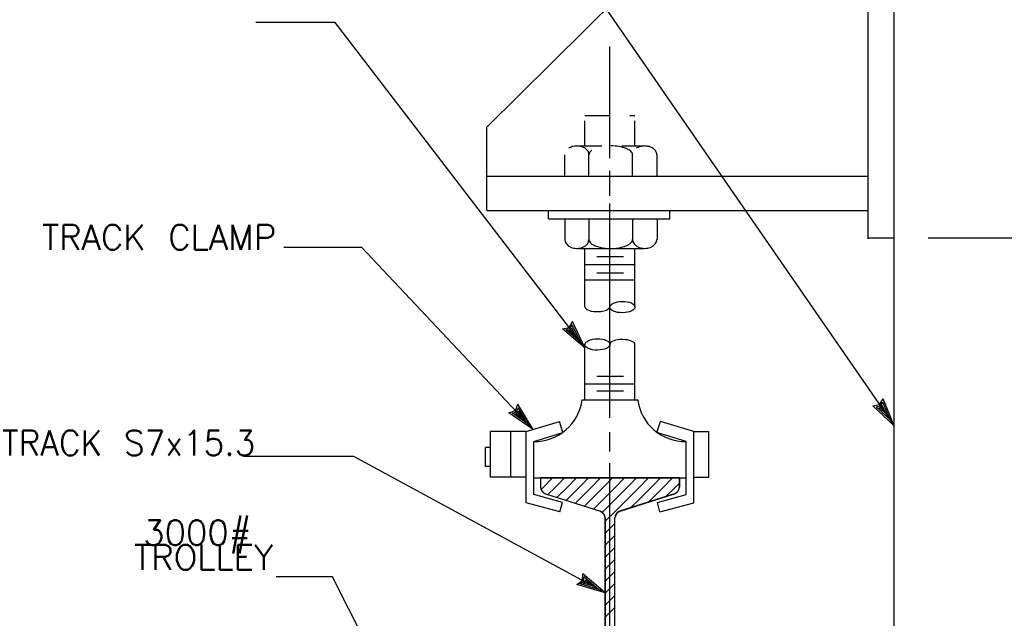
# Model space of a CAD drawing. Extents: x -31.3 to 10.7, y -20.4 to 9.6.
# Tile 23 of 25: x 0.4 to 5.3, y 1.8 to 4.8. Entities that reach past the tile are written whole.
import ezdxf
from ezdxf.enums import TextEntityAlignment as Align

# ---------------------------------------------------------------- set-up
doc = ezdxf.new("R2010")
doc.units = 0
doc.header["$MEASUREMENT"] = 0
doc.linetypes.add('HIDDEN2', pattern=[0.1875, 0.125, -0.0625])
doc.layers.add('01', color=7, linetype='CONTINUOUS')
doc.styles.add('TXT_SHX', font='txt.shx')

msp = doc.modelspace()

# ---------------------------------------------------------------- linework, layer by layer
at = {"layer": '01', "color": 7, "linetype": 'CONTINUOUS'}
for p, q in [((4.7754, -0.0756), (4.7754, 7.2034)), ((2.7384, 4.2464), (4.4234, 5.9234)), ((4.6444, 3.6884), (4.6444, 5.9144)), ((2.7004, 5.7574), (4.7754, 2.7524)), ((1.9784, 4.7714), (1.5824, 4.7714)), ((3.2284, 3.1424), (1.9784, 4.7714)), ((3.3534, 4.0914), (3.3534, 4.6514)), ((2.7384, 3.8304), (2.7384, 4.2464)), ((2.7384, 4.0024), (4.6444, 4.0024)), ((3.3534, 3.9034), (3.3534, 4.0294)), ((3.3534, 2.7924), (3.3534, 3.8644)), ((2.7384, 3.8304), (4.6444, 3.8304)), ((3.0454, 3.7884), (3.0454, 3.8304)), ((3.6524, 3.7884), (3.6524, 3.8304)), ((3.0454, 3.7884), (3.6524, 3.7884)), ((3.1274, 3.7884), (3.1274, 3.6844)), ((3.2484, 3.7884), (3.2484, 3.6844)), ((3.4664, 3.7884), (3.4664, 3.6844)), ((3.5894, 3.7884), (3.5894, 3.6844)), ((4.6444, 3.6934), (4.7754, 3.6934)), ((4.9454, 3.6934), (7.5114, 3.6934)), ((2.1134, 3.6454), (1.7224, 3.6454)), ((2.9694, 2.7344), (2.1134, 3.6454)), ((3.1874, 3.6404), (3.5264, 3.6404)), ((3.2284, 3.6404), (3.4784, 3.6404)), ((3.2284, 3.3474), (3.2284, 3.6404)), ((3.2884, 3.6004), (3.4214, 3.6004)), ((3.4784, 3.3474), (3.4784, 3.6404)), ((3.2284, 3.5604), (3.4784, 3.5604)), ((3.2884, 3.5184), (3.4214, 3.5184)), ((3.2284, 3.4834), (3.4784, 3.4834)), ((3.1494, 3.2454), (3.1654, 3.2754)), ((3.1544, 3.2394), (3.1644, 3.2584)), ((3.2054, 3.1714), (3.1644, 3.2584)), ((3.2284, 3.1424), (3.1654, 3.2754)), ((3.1164, 3.2374), (3.1494, 3.2454)), ((3.2284, 3.1424), (3.1164, 3.2374)), ((3.1324, 3.2344), (3.1544, 3.2394)), ((3.2054, 3.1714), (3.1324, 3.2344)), ((3.1484, 3.2304), (3.1594, 3.2324)), ((3.1844, 3.2004), (3.1484, 3.2304)), ((3.1594, 3.2324), (3.1634, 3.2414)), ((3.1844, 3.2004), (3.1634, 3.2414)), ((3.2284, 2.8834), (3.2284, 3.1594)), ((3.4784, 2.8834), (3.4784, 3.1594)), ((3.2284, 2.9634), (3.4784, 2.9634)), ((3.2884, 3.0014), (3.4214, 3.0014)), ((3.2884, 2.9274), (3.4214, 2.9274)), ((2.8804, 2.8294), (2.8934, 2.8604)), ((2.9694, 2.7344), (2.8934, 2.8604)), ((3.2144, 2.8834), (3.4924, 2.8834)), ((4.6684, 2.8534), (4.7014, 2.8594)), ((4.7014, 2.8594), (4.7194, 2.8884)), ((4.7064, 2.8524), (4.7174, 2.8714)), ((4.7544, 2.7824), (4.7174, 2.8714)), ((4.7754, 2.7524), (4.7194, 2.8884)), ((2.8484, 2.8184), (2.8804, 2.8294)), ((2.9694, 2.7344), (2.8484, 2.8184)), ((2.8654, 2.8164), (2.8854, 2.8234)), ((2.9444, 2.7614), (2.8654, 2.8164)), ((2.8814, 2.8134), (2.8914, 2.8174)), ((2.9194, 2.7874), (2.8814, 2.8134)), ((2.8854, 2.8234), (2.8944, 2.8434)), ((2.8914, 2.8174), (2.8954, 2.8264)), ((2.9444, 2.7614), (2.8944, 2.8434)), ((2.9194, 2.7874), (2.8954, 2.8264)), ((4.7754, 2.7524), (4.6684, 2.8534)), ((4.6844, 2.8484), (4.7064, 2.8524)), ((4.7544, 2.7824), (4.6844, 2.8484)), ((4.7004, 2.8434), (4.7104, 2.8464)), ((4.7344, 2.8124), (4.7004, 2.8434)), ((4.7104, 2.8464), (4.7154, 2.8544)), ((4.7344, 2.8124), (4.7154, 2.8544)), ((2.9344, 2.7234), (3.1014, 2.7744)), ((3.1184, 2.7184), (3.1014, 2.7744)), ((3.5884, 2.7184), (3.6054, 2.7744)), ((3.7724, 2.7234), (3.6054, 2.7744)), ((2.9344, 2.7234), (2.7554, 2.7234)), ((2.7554, 2.4964), (2.7554, 2.7234)), ((2.8584, 2.4964), (2.8584, 2.7234)), ((2.9344, 2.3674), (2.9344, 2.7234)), ((2.9724, 2.6734), (3.1184, 2.7184)), ((3.3534, 2.6244), (3.3534, 2.7214)), ((3.7344, 2.6734), (3.5884, 2.7184)), ((3.7724, 2.3674), (3.7724, 2.7234)), ((3.7724, 2.7234), (3.8484, 2.7234)), ((3.8484, 2.4964), (3.8484, 2.7234)), ((2.9724, 2.4084), (2.9724, 2.6734)), ((3.7344, 2.4084), (3.7344, 2.6734)), ((2.7554, 2.6434), (2.7304, 2.6434)), ((2.7304, 2.5494), (2.7304, 2.6434)), ((2.0724, 2.5994), (1.5224, 2.5994)), ((3.3294, 1.9164), (2.0724, 2.5994)), ((3.3534, 0.1124), (3.3534, 2.5654)), ((2.7554, 2.5494), (2.7304, 2.5494)), ((2.9344, 2.4964), (2.7554, 2.4964)), ((2.9724, 2.4924), (3.7344, 2.4924)), ((3.0064, 2.4924), (3.0064, 2.4464)), ((3.0204, 2.4464), (3.0664, 2.4924)), ((3.0804, 2.4464), (3.1264, 2.4924)), ((3.1404, 2.4464), (3.1864, 2.4924)), ((3.2004, 2.4464), (3.2464, 2.4924)), ((3.2604, 2.4464), (3.3064, 2.4924)), ((3.3204, 2.4464), (3.3664, 2.4924)), ((3.3804, 2.4464), (3.4264, 2.4924)), ((3.4404, 2.4464), (3.4864, 2.4924)), ((3.5004, 2.4464), (3.5464, 2.4924)), ((3.5604, 2.4464), (3.6064, 2.4924)), ((3.6204, 2.4464), (3.6664, 2.4924)), ((3.6804, 2.4464), (3.7004, 2.4664)), ((3.7004, 2.4924), (3.7004, 2.4464)), ((3.7724, 2.4964), (3.8484, 2.4964)), ((3.0104, 2.4354), (3.0204, 2.4464)), ((3.0434, 2.4084), (3.0804, 2.4464)), ((3.0884, 2.3934), (3.1404, 2.4464)), ((3.1404, 2.3864), (3.2004, 2.4464)), ((3.2004, 2.3864), (3.2604, 2.4464)), ((3.2604, 2.3864), (3.3204, 2.4464)), ((3.3204, 2.3864), (3.3804, 2.4464)), ((3.3804, 2.3864), (3.4404, 2.4464)), ((3.4404, 2.3864), (3.5004, 2.4464)), ((3.5004, 2.3864), (3.5604, 2.4464)), ((3.5604, 2.3864), (3.6204, 2.4464)), ((3.6324, 2.3984), (3.6804, 2.4464)), ((3.1034, 2.3224), (2.9344, 2.3674)), ((3.1164, 2.3694), (2.9724, 2.4084)), ((3.0304, 2.4124), (3.3054, 2.3254)), ((3.1034, 2.3224), (3.1164, 2.3694)), ((3.1344, 2.3794), (3.1404, 2.3864)), ((3.1794, 2.3644), (3.2004, 2.3864)), ((3.2254, 2.3504), (3.2604, 2.3864)), ((3.2714, 2.3364), (3.3204, 2.3864)), ((3.3204, 2.3264), (3.3804, 2.3864)), ((3.3804, 2.3264), (3.4404, 2.3864)), ((3.6764, 2.4124), (3.4014, 2.3254)), ((3.4564, 2.3424), (3.5004, 2.3864)), ((3.5444, 2.3704), (3.5604, 2.3864)), ((3.5904, 2.3694), (3.7344, 2.4084)), ((3.6034, 2.3224), (3.5904, 2.3694)), ((3.6034, 2.3224), (3.7724, 2.3674)), ((3.3144, 2.3194), (3.3204, 2.3264)), ((3.3294, 2.2754), (3.3804, 2.3264)), ((3.3294, 0.9204), (3.3294, 2.2924)), ((3.3774, 0.9204), (3.3774, 2.2924)), ((3.3294, 2.2154), (3.3774, 2.2634)), ((3.3294, 2.1554), (3.3774, 2.2034)), ((3.3294, 2.0954), (3.3774, 2.1434)), ((3.3294, 2.0354), (3.3774, 2.0834)), ((3.3294, 1.9754), (3.3774, 2.0234)), ((1.9654, 1.9964), (1.6844, 1.9964)), ((2.6364, 0.6754), (1.9654, 1.9964)), ((3.1884, 1.9584), (3.2154, 1.9784)), ((3.2044, 1.9614), (3.2224, 1.9744)), ((3.2154, 1.9784), (3.2174, 2.0124)), ((3.3294, 1.9164), (3.2174, 2.0124)), ((3.2214, 1.9644), (3.2294, 1.9704)), ((3.2224, 1.9744), (3.2234, 1.9964)), ((3.2964, 1.9344), (3.2234, 1.9964)), ((3.2294, 1.9704), (3.2304, 1.9804)), ((3.2654, 1.9514), (3.2304, 1.9804)), ((3.3294, 1.9164), (3.1884, 1.9584)), ((3.2964, 1.9344), (3.2044, 1.9614)), ((3.2654, 1.9514), (3.2214, 1.9644)), ((3.3294, 1.9154), (3.3774, 1.9634)), ((3.3294, 1.8554), (3.3774, 1.9034)), ((3.3294, 1.7954), (3.3774, 1.8434))]:
    msp.add_line(p, q, dxfattribs=at)
at = {"layer": '01', "color": 7, "linetype": 'HIDDEN2'}
for p, q in [((3.2284, 4.1534), (3.2284, 4.3054)), ((3.2284, 4.3054), (3.4784, 4.3054)), ((3.4784, 4.1534), (3.4784, 4.3054)), ((3.1874, 4.1534), (3.5264, 4.1534)), ((3.1274, 4.0054), (3.1274, 4.1094)), ((3.2484, 4.0054), (3.2484, 4.1094)), ((3.4664, 4.0054), (3.4664, 4.1094)), ((3.5894, 4.0054), (3.5894, 4.1094))]:
    msp.add_line(p, q, dxfattribs=at)
at = {"layer": '01', "color": 7, "linetype": 'CONTINUOUS'}
msp.add_lwpolyline([(3.3774, 0.9204), (3.3774, 2.2924), (3.3904, 2.3194), (3.4044, 2.3264), (3.6764, 2.4124), (3.6924, 2.4234), (3.6994, 2.4374), (3.7004, 2.4464), (3.7004, 2.4924), (3.0064, 2.4924), (3.0064, 2.4464), (3.0114, 2.4284), (3.0214, 2.4174), (3.0304, 2.4124), (3.3054, 2.3254), (3.3214, 2.3144), (3.3294, 2.2924), (3.3294, 0.9224)], dxfattribs=at)
for centre, radius, start, end in [((2.9759, 2.9138), 0.2404, 269.1652, 352.7357), ((3.7309, 2.9138), 0.2404, 187.2643, 270.8348), ((3.0414, 2.4461), 0.035, 180, 252.3324), ((3.6654, 2.4461), 0.035, 287.6676, 360), ((3.2944, 2.292), 0.035, 0, 72.4165), ((3.4124, 2.292), 0.035, 107.5835, 180)]:
    msp.add_arc(centre, radius, start, end, dxfattribs=at)
at = {"layer": '01', "color": 7, "linetype": 'HIDDEN2'}
for centre, major_axis, ratio in [((3.1879, 4.1094), (-0.0605, 0), 0.721568), ((3.3574, 4.1094), (-0.109, 0), 0.403942), ((3.5269, 4.1094), (-0.0605, 0), 0.721568)]:
    msp.add_ellipse(centre, major_axis=major_axis, ratio=ratio, start_param=3.141593, end_param=6.283185, dxfattribs=at)
at = {"layer": '01', "color": 7, "linetype": 'CONTINUOUS'}
for centre, major_axis, ratio, start_param, end_param in [((3.1879, 3.6844), (-0.0605, 0), 0.721568, 0, 3.141593), ((3.3574, 3.6844), (-0.109, 0), 0.403942, 0, 3.141593), ((3.5269, 3.6844), (-0.0605, 0), 0.721568, 0, 3.141593), ((3.2909, 3.3484), (-0.0625, -0.001), 0.383812, 0, 3.141593), ((3.4159, 3.1604), (-0.0625, 0.001), 0.383812, 3.141593, 6.283185)]:
    msp.add_ellipse(centre, major_axis=major_axis, ratio=ratio, start_param=start_param, end_param=end_param, dxfattribs=at)
for centre in [(3.4159, 3.3469), (3.2909, 3.1599)]:
    msp.add_ellipse(centre, major_axis=(0.0625, 0.0005), ratio=0.455938, dxfattribs=at)

# ---------------------------------------------------------------- texts
at = {"layer": '01', "color": 7, "linetype": 'CONTINUOUS', "style": 'TXT_SHX'}
for s, height, p in [('TRACK CLAMP', 0.124998, (1.685, 3.6339)), ('TRACK S7x15.3', 0.124998, (1.5802, 2.6049)), ('TROLLEY', 0.125, (1.6701, 2.0319))]:
    msp.add_text(s, height=height, dxfattribs=at).set_placement(p, align=Align.RIGHT)
msp.add_text('3000# ', height=0.125, dxfattribs=at).set_placement((1.3452, 2.1554), align=Align.CENTER)

doc.saveas('drawing.dxf')
